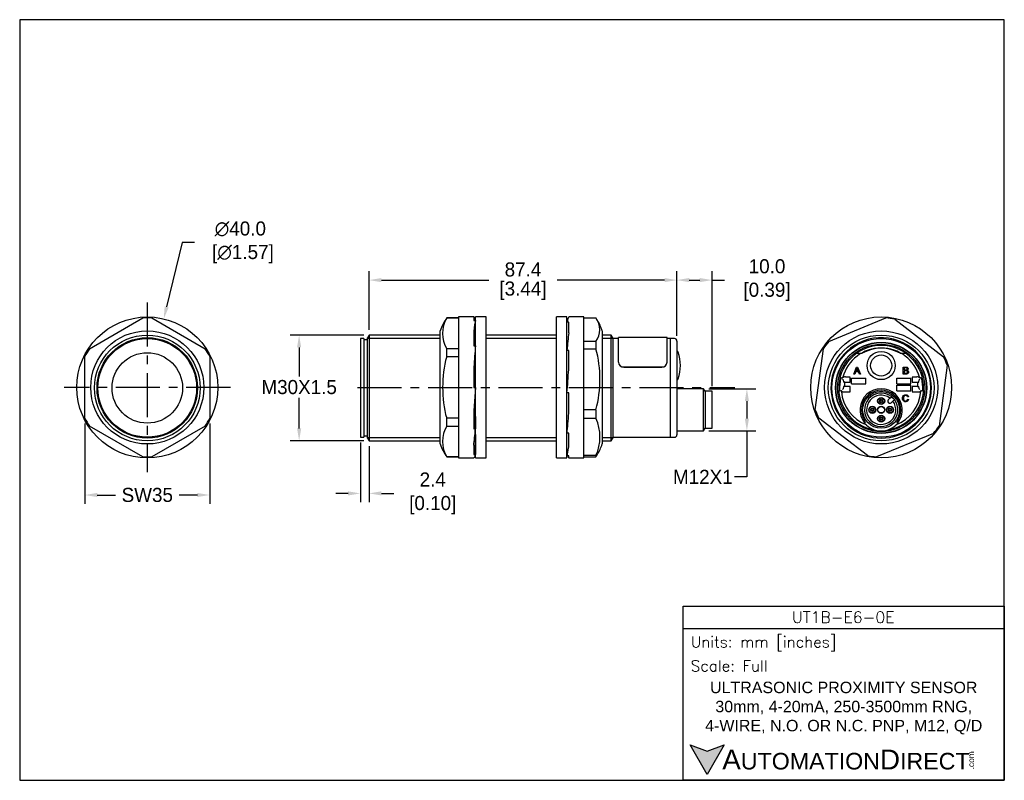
# Model space of a CAD drawing. Header units: inches. Extents: x 512 to 791, y 76 to 291.
import ezdxf

# ---------------------------------------------------------------- set-up
doc = ezdxf.new("R2010")
doc.units = ezdxf.units.IN
doc.header["$LTSCALE"] = 10
doc.header["$MEASUREMENT"] = 0
doc.linetypes.add('CENTER', pattern=[2, 1.25, -0.25, 0.25, -0.25])
for name, color, linetype in [('center', 40, 'CENTER'), ('DIM', 140, 'Continuous'), ('Text', 140, 'Continuous')]:
    doc.layers.add(name, color=color, linetype=linetype)
doc.styles.add('\\M+2ABAC\\M+2A6A11', font='txt')
doc.styles.add('ROMANS', font='romans.shx')
doc.dimstyles.get("Standard").update_dxf_attribs({"dimtxt": 4, "dimasz": 3.5, "dimexe": 2.5, "dimexo": 1.5, "dimgap": 1, "dimtad": 0, "dimtih": 1, "dimtoh": 1, "dimdec": 1, "dimzin": 0, "dimdsep": 46, "dimtxsty": 'Standard', "dimcen": 0, "dimadec": 0, "dimazin": 0, "dimtfac": 1, "dimtdec": 1, "dimtofl": 0, "dimtmove": 0, "dimatfit": 3, "dimfxl": 0, "dimtolj": 1, "dimtzin": 0, "dimarcsym": 0})

# ---------------------------------------------------------------- blocks, each defined once
blk = doc.blocks.new('*D0')
at = {"layer": 'Defpoints', "color": 0}
for p in [(610.77, 201.92), (590.94, 171.92), (610.77, 171.92)]:
    blk.add_point(p, dxfattribs=at)
at = {"layer": 'DIM', "color": 0, "lineweight": -2}
for p, q in [((609.27, 201.92), (588.44, 201.92)), ((590.94, 198.42), (590.94, 190.14)), ((590.94, 175.42), (590.94, 184.14)), ((609.27, 171.92), (588.44, 171.92))]:
    blk.add_line(p, q, dxfattribs=at)
at = {"layer": 'DIM', "color": 0}
for points in [[(590.35, 198.42), (591.52, 198.42), (590.94, 201.92)], [(590.35, 175.42), (591.52, 175.42), (590.94, 171.92)]]:
    blk.add_solid(points, dxfattribs=at)
at = {"layer": 'DIM', "color": 0, "insert": (590.94, 187.14), "char_height": 4, "attachment_point": 5}
blk.add_mtext('\\A1;M30X1.5', dxfattribs=at)
blk = doc.blocks.new('*D1')
at = {"layer": 'Defpoints', "color": 0}
for p in [(530.13, 178.33), (565.56, 178.33), (565.56, 156.52)]:
    blk.add_point(p, dxfattribs=at)
at = {"layer": 'DIM', "color": 0, "lineweight": -2}
for p, q in [((530.13, 176.83), (530.13, 154.02)), ((565.56, 176.83), (565.56, 154.02)), ((533.63, 156.52), (538.85, 156.52)), ((562.06, 156.52), (556.85, 156.52))]:
    blk.add_line(p, q, dxfattribs=at)
at = {"layer": 'DIM', "color": 0}
for points in [[(533.63, 157.11), (533.63, 155.94), (530.13, 156.52)], [(562.06, 157.11), (562.06, 155.94), (565.56, 156.52)]]:
    blk.add_solid(points, dxfattribs=at)
at = {"layer": 'DIM', "color": 0, "insert": (547.85, 156.52), "char_height": 4, "attachment_point": 5}
blk.add_mtext('\\A1;SW35', dxfattribs=at)
blk = doc.blocks.new('*D2')
at = {"layer": 'Defpoints', "color": 0}
for p in [(552.52, 206.51), (543.17, 167.62)]:
    blk.add_point(p, dxfattribs=at)
at = {"layer": 'DIM', "color": 0, "lineweight": -2}
for p, q in [((557.75, 228.23), (553.34, 209.91)), ((561.25, 228.23), (557.75, 228.23))]:
    blk.add_line(p, q, dxfattribs=at)
at = {"layer": 'DIM', "color": 0}
blk.add_solid([(552.78, 210.05), (553.91, 209.77), (552.52, 206.51)], dxfattribs=at)
at = {"layer": 'DIM', "color": 0, "insert": (574.25, 228.23), "char_height": 4, "attachment_point": 5}
blk.add_mtext('\\A1;∅40.0\\P [∅1.57]', dxfattribs=at)
blk = doc.blocks.new('*D3')
at = {"layer": 'Defpoints', "color": 0}
for p in [(608.34, 172.92), (610.77, 171.92), (610.77, 156.98)]:
    blk.add_point(p, dxfattribs=at)
at = {"layer": 'DIM', "color": 0, "lineweight": -2}
for p, q in [((608.34, 171.42), (608.34, 154.48)), ((610.77, 170.42), (610.77, 154.48)), ((604.84, 156.98), (601.34, 156.98)), ((614.27, 156.98), (617.77, 156.98))]:
    blk.add_line(p, q, dxfattribs=at)
at = {"layer": 'DIM', "color": 0}
for points in [[(604.84, 157.56), (604.84, 156.39), (608.34, 156.98)], [(614.27, 157.56), (614.27, 156.39), (610.77, 156.98)]]:
    blk.add_solid(points, dxfattribs=at)
at = {"layer": 'DIM', "color": 0, "insert": (628.11, 156.98), "char_height": 4, "attachment_point": 5}
blk.add_mtext('\\A1; 2.4\\P [0.10]', dxfattribs=at)
blk = doc.blocks.new('*D4')
at = {"layer": 'Defpoints', "color": 0}
for p in [(698.14, 217.52), (610.77, 201.92), (698.14, 200.22)]:
    blk.add_point(p, dxfattribs=at)
at = {"layer": 'DIM', "color": 0, "lineweight": -2}
for p, q in [((610.77, 203.42), (610.77, 220.02)), ((698.14, 201.72), (698.14, 220.02)), ((614.27, 217.52), (644.79, 217.52)), ((694.64, 217.52), (664.12, 217.52))]:
    blk.add_line(p, q, dxfattribs=at)
at = {"layer": 'DIM', "color": 0}
for points in [[(614.27, 218.11), (614.27, 216.94), (610.77, 217.52)], [(694.64, 218.11), (694.64, 216.94), (698.14, 217.52)]]:
    blk.add_solid(points, dxfattribs=at)
at = {"layer": 'DIM', "color": 0, "char_height": 4, "attachment_point": 5}
for s, insert in [('\\A1;87.4', (654.46, 220.52)), ('\\A1;[3.44]', (654.46, 214.52))]:
    blk.add_mtext(s, dxfattribs=dict(at, insert=insert))
blk = doc.blocks.new('*D5')
at = {"layer": 'Defpoints', "color": 0}
for p in [(708.14, 217.52), (698.14, 200.22), (708.14, 185.95)]:
    blk.add_point(p, dxfattribs=at)
at = {"layer": 'DIM', "color": 0, "lineweight": -2}
for p, q in [((698.14, 201.72), (698.14, 220.02)), ((708.14, 187.45), (708.14, 220.02)), ((701.64, 217.52), (704.64, 217.52)), ((708.14, 217.52), (711.64, 217.52))]:
    blk.add_line(p, q, dxfattribs=at)
at = {"layer": 'DIM', "color": 0}
for points in [[(701.64, 218.11), (701.64, 216.94), (698.14, 217.52)], [(704.64, 218.11), (704.64, 216.94), (708.14, 217.52)]]:
    blk.add_solid(points, dxfattribs=at)
at = {"layer": 'DIM', "color": 0, "insert": (722.97, 217.52), "char_height": 4, "attachment_point": 5}
blk.add_mtext('\\A1; 10.0\\P [0.39]', dxfattribs=at)
blk = doc.blocks.new('*D6')
at = {"layer": 'Defpoints', "color": 0}
for p in [(705.71, 186.7), (705.71, 174.7), (718, 174.7)]:
    blk.add_point(p, dxfattribs=at)
at = {"layer": 'DIM', "color": 0, "lineweight": -2}
for p, q in [((707.21, 186.7), (720.5, 186.7)), ((718, 183.2), (718, 178.2)), ((707.21, 174.7), (720.5, 174.7)), ((718, 174.7), (718, 161.67)), ((718, 161.67), (714.5, 161.67))]:
    blk.add_line(p, q, dxfattribs=at)
at = {"layer": 'DIM', "color": 0}
for points in [[(717.41, 183.2), (718.58, 183.2), (718, 186.7)], [(717.41, 178.2), (718.58, 178.2), (718, 174.7)]]:
    blk.add_solid(points, dxfattribs=at)
at = {"layer": 'DIM', "color": 0, "insert": (705.5, 161.67), "char_height": 4, "attachment_point": 5}
blk.add_mtext('\\A1;M12X1', dxfattribs=at)

msp = doc.modelspace()

# ---------------------------------------------------------------- hatches: boundary and pattern name
at = {"layer": 'Text'}
msp.add_hatch(color=256, dxfattribs=at).paths.add_polyline_path([(711.57, 85.61), (706.72, 83.84), (701.87, 85.61), (706.72, 77.21)])

# ---------------------------------------------------------------- linework, layer by layer
for p, q in [((531.43, 198.04), (546.55, 206.77)), ((549.14, 206.77), (564.27, 198.04)), ((632.81, 206.81), (632.81, 206.77)), ((636.2, 206.81), (632.81, 206.81)), ((632.81, 206.77), (636.2, 206.77)), ((636.2, 207.06), (636.2, 167.06)), ((640.53, 207.06), (636.2, 207.06)), ((640.5, 207.06), (640.5, 206.08)), ((641, 167.06), (641, 207.06)), ((644, 207.06), (641, 207.06)), ((644, 167.06), (644, 207.06)), ((663.95, 167.06), (663.95, 207.06)), ((666.95, 207.06), (663.95, 207.06)), ((666.95, 167.06), (666.95, 207.06)), ((667.45, 207.06), (667.45, 207.03)), ((671.75, 207.06), (667.45, 207.06)), ((671.75, 167.06), (671.75, 207.06)), ((671.75, 206.77), (675.15, 206.77)), ((741.27, 200.1), (757.41, 206.77)), ((640.5, 206.08), (641, 206.08)), ((667.19, 206.5), (666.95, 206.5)), ((666.95, 200.09), (666.95, 205.55)), ((667.45, 205.55), (666.95, 205.55)), ((667.45, 202.53), (667.45, 205.55)), ((759.98, 206.43), (773.82, 195.78)), ((610.77, 201.92), (610.34, 201.17)), ((610.77, 201.92), (610.77, 171.92)), ((631, 201.92), (610.77, 201.92)), ((631, 171.01), (631, 203.11)), ((640.5, 203.01), (640.5, 198.82)), ((663.95, 201.92), (644, 201.92)), ((676.95, 203.11), (676.95, 171.01)), ((679.51, 201.92), (676.95, 201.92)), ((679.51, 171.92), (679.51, 201.92)), ((679.94, 201.17), (679.51, 201.92)), ((681.54, 194.19), (681.54, 201.22)), ((695.34, 201.22), (681.54, 201.22)), ((695.34, 194.19), (695.34, 201.22)), ((608.34, 200.92), (608.34, 172.92)), ((609.34, 200.92), (608.34, 200.92)), ((609.34, 200.92), (609.34, 172.92)), ((610.34, 200.52), (609.34, 200.52)), ((610.34, 172.67), (610.34, 201.17)), ((610.34, 201), (631, 201)), ((640.5, 198.82), (641, 198.82)), ((644, 201), (663.95, 201)), ((675.15, 200.1), (671.75, 200.1)), ((675.15, 200.1), (675.15, 198.05)), ((676.95, 201), (679.94, 201)), ((679.94, 201.17), (679.94, 172.67)), ((681.54, 200.92), (679.94, 200.92)), ((696.34, 200.92), (695.34, 200.92)), ((696.34, 172.92), (696.34, 200.92)), ((696.34, 172.92), (696.34, 200.92)), ((697.44, 200.92), (696.34, 200.92)), ((698.14, 200.22), (698.14, 173.62)), ((530.13, 178.33), (530.13, 195.79)), ((565.56, 195.79), (565.56, 178.33)), ((636.2, 198.04), (632.81, 198.04)), ((632.81, 195.79), (632.81, 198.04)), ((632.81, 195.79), (636.2, 195.79)), ((666.95, 194.44), (666.95, 197.53)), ((667.45, 197.53), (666.95, 197.53)), ((667.45, 192.13), (667.45, 197.53)), ((671.75, 198.05), (675.15, 198.05)), ((698.22, 197.27), (698.14, 197.27)), ((737.39, 180.73), (739.69, 198.05)), ((748.58, 196.77), (750.7, 196.77)), ((761.5, 196.77), (763.63, 196.77)), ((640.5, 192.87), (640.5, 187.06)), ((681.54, 194.19), (681.54, 194.19)), ((683.04, 192.86), (693.84, 192.86)), ((683.04, 192.85), (693.84, 192.85)), ((695.34, 194.19), (695.34, 194.19)), ((748.35, 190.85), (749.11, 192.85)), ((749.11, 192.85), (749.4, 192.85)), ((749.4, 192.85), (750.21, 190.85)), ((762.37, 190.85), (762.37, 192.85)), ((774.81, 193.39), (772.52, 176.08)), ((747.3, 190.01), (746, 190.01)), ((747.3, 188.52), (747.3, 190.01)), ((748.63, 190.85), (748.35, 190.85)), ((748.84, 191.46), (748.63, 190.85)), ((749.68, 191.46), (748.84, 191.46)), ((748.92, 191.67), (749.6, 191.67)), ((749.91, 190.85), (749.68, 191.46)), ((750.21, 190.85), (749.91, 190.85)), ((762.63, 192.62), (762.63, 192.01)), ((762.63, 191.78), (762.63, 191.09)), ((766.2, 190.01), (764.9, 190.01)), ((764.9, 190.01), (764.9, 188.52)), ((698.14, 189.27), (698.22, 189.27)), ((744.88, 189.75), (745.14, 189.75)), ((745.3, 189.2), (745.11, 189.38)), ((745.31, 189.17), (745.37, 188.52)), ((745.37, 187.32), (745.31, 186.66)), ((745.8, 188.52), (745.37, 188.52)), ((745.8, 187.32), (745.37, 187.32)), ((745.8, 187.32), (745.8, 188.52)), ((745.8, 188.52), (747.3, 188.52)), ((747.3, 187.32), (745.8, 187.32)), ((747.3, 185.82), (747.3, 187.32)), ((747.71, 189.72), (751.71, 189.72)), ((747.71, 188.12), (747.71, 189.72)), ((747.71, 188.12), (751.71, 188.12)), ((751.71, 188.12), (751.71, 189.72)), ((760.51, 188.12), (760.51, 189.72)), ((760.51, 189.72), (764.51, 189.72)), ((760.51, 188.12), (764.51, 188.12)), ((760.51, 187.72), (764.51, 187.72)), ((760.51, 186.12), (760.51, 187.72)), ((764.51, 188.12), (764.51, 189.72)), ((764.51, 186.12), (764.51, 187.72)), ((764.9, 188.52), (766.4, 188.52)), ((766.4, 187.32), (764.9, 187.32)), ((764.9, 187.32), (764.9, 185.82)), ((766.4, 188.52), (766.4, 187.32)), ((766.4, 188.52), (766.83, 188.52)), ((766.4, 187.32), (766.83, 187.32)), ((766.83, 188.52), (766.9, 189.17)), ((766.9, 186.66), (766.83, 187.32)), ((767.1, 189.38), (766.91, 189.2)), ((767.06, 189.75), (767.32, 189.75)), ((641, 187.06), (640.5, 180.51)), ((640.5, 187.06), (641, 187.06)), ((667.45, 185.51), (666.95, 185.51)), ((667.45, 179.79), (667.45, 185.51)), ((705.71, 186.7), (698.14, 186.7)), ((705.71, 174.7), (705.71, 186.7)), ((706.14, 185.95), (705.71, 186.7)), ((706.14, 185.95), (706.14, 175.45)), ((708.14, 185.95), (706.14, 185.95)), ((708.14, 175.45), (708.14, 185.95)), ((744.81, 186.09), (744.61, 186.09)), ((745.11, 186.45), (745.3, 186.64)), ((745.6, 185.82), (747.3, 185.82)), ((758.58, 184.02), (758.99, 184.43)), ((760.51, 186.12), (764.51, 186.12)), ((763.85, 184.42), (763.59, 184.36)), ((764.9, 185.82), (766.61, 185.82)), ((766.91, 186.64), (767.1, 186.45)), ((767.59, 186.09), (767.39, 186.09)), ((758.13, 183.58), (758.58, 184.02)), ((759.43, 183.18), (758.98, 182.73)), ((759.84, 183.59), (759.43, 183.18)), ((763.62, 183.69), (763.88, 183.63)), ((640.5, 180.51), (640.5, 175.31)), ((675.15, 180.73), (671.75, 180.73)), ((675.15, 180.73), (675.15, 178.34)), ((546.55, 167.35), (531.43, 176.09)), ((564.27, 176.09), (549.14, 167.35)), ((636.2, 178.33), (632.81, 178.33)), ((632.81, 176.09), (632.81, 178.33)), ((632.81, 176.09), (636.2, 176.09)), ((641, 178.77), (641, 175.31)), ((671.75, 178.34), (675.15, 178.34)), ((752.23, 167.7), (738.38, 178.34)), ((751.58, 177.44), (751.57, 177.45)), ((760.63, 177.45), (760.63, 177.44)), ((609.34, 173.32), (610.34, 173.32)), ((640.5, 175.31), (641, 175.31)), ((641, 173.65), (641, 168.04)), ((667.45, 174.09), (666.95, 174.09)), ((667.45, 170.23), (667.45, 174.09)), ((698.14, 174.7), (705.71, 174.7)), ((705.71, 174.7), (706.14, 175.45)), ((706.14, 175.45), (708.14, 175.45)), ((770.94, 174.02), (754.8, 167.35)), ((608.34, 172.92), (609.34, 172.92)), ((610.34, 172.84), (631, 172.84)), ((610.34, 172.67), (610.77, 171.92)), ((610.77, 171.92), (631, 171.92)), ((640.5, 170.65), (640.5, 168.04)), ((644, 172.84), (663.95, 172.84)), ((644, 171.92), (663.95, 171.92)), ((676.95, 172.84), (679.94, 172.84)), ((676.95, 171.92), (679.51, 171.92)), ((679.51, 171.92), (679.94, 172.67)), ((679.94, 172.92), (696.34, 172.92)), ((696.34, 172.92), (697.44, 172.92)), ((640.5, 168.04), (641, 168.04)), ((675.15, 167.7), (671.75, 167.7)), ((675.15, 167.7), (675.15, 167.35)), ((636.2, 167.35), (632.81, 167.35)), ((632.81, 167.31), (632.81, 167.35)), ((632.81, 167.31), (636.2, 167.31)), ((636.2, 167.06), (640.53, 167.06)), ((641, 167.06), (644, 167.06)), ((663.95, 167.06), (666.95, 167.06)), ((667.45, 167.62), (666.95, 167.62)), ((667.45, 167.06), (667.45, 167.62)), ((667.45, 167.06), (671.75, 167.06)), ((671.75, 167.35), (675.15, 167.35))]:
    msp.add_line(p, q)
for centre, radius in [((547.85, 187.06), 20), ((756.1, 187.06), 20), ((547.85, 187.06), 16.05), ((547.85, 186.92), 15), ((756.1, 187.06), 16.05), ((756.1, 186.92), 15), ((547.85, 186.92), 14.25), ((547.85, 186.92), 14), ((756.1, 186.92), 14), ((756.1, 186.92), 12.93), ((756.1, 186.92), 12.85), ((756.1, 186.92), 12.4), ((547.85, 186.92), 10), ((547.85, 186.92), 10), ((756.1, 193.27), 4), ((756.1, 193.27), 3), ((756.1, 180.7), 5.25), ((753.6, 180.7), 1), ((756.1, 183.2), 1), ((756.1, 180.7), 1), ((756.1, 183.2), 0.9), ((756.1, 183.2), 0.5), ((756.1, 183.2), 0.3), ((758.6, 180.7), 1), ((753.6, 180.7), 0.9), ((753.6, 180.7), 0.5), ((753.6, 180.7), 0.3), ((756.1, 178.2), 1), ((756.1, 180.7), 0.9), ((756.1, 178.2), 0.9), ((758.6, 180.7), 0.9), ((758.6, 180.7), 0.5), ((758.6, 180.7), 0.3), ((756.1, 178.2), 0.5), ((756.1, 178.2), 0.3)]:
    msp.add_circle(centre, radius)
for centre, radius, start, end in [((547.85, 187.06), 19.75, 86.2376, 93.7624), ((645.26, 198.45), 15, 146.1276, 161.9136), ((640.54, 202.4), 8.88, 150.5609, 209.4391), ((670.87, 203.43), 5.42, 322.0339, 37.9661), ((756.1, 187.06), 19.75, 78.6859, 86.2107), ((662.69, 198.45), 15, 18.0864, 31.2385), ((697.44, 200.22), 0.7, 0, 90), ((756.1, 187.06), 19.75, 138.6859, 146.2107), ((756.1, 186.92), 12.05, 279.3955, 260.6045), ((756.1, 186.92), 14.25, 41.1662, 133.3867), ((547.85, 187.06), 19.75, 146.2376, 153.7624), ((547.85, 187.06), 19.75, 26.2376, 33.7624), ((643.06, 189.39), 33.24, 344.9041, 15.0959), ((698.22, 196.97), 0.3, 18.4356, 90), ((687.13, 193.27), 12, 341.5644, 18.4356), ((756.1, 186.92), 14.25, 133.3867, 0), ((756.1, 186.92), 11.32, 15.5398, 164.4602), ((756.1, 186.92), 11.26, 61.0459, 118.9541), ((756.1, 186.92), 11.24, 61.2882, 118.7118), ((756.1, 186.92), 14.25, 0, 41.1662), ((756.1, 187.06), 19.75, 18.6859, 26.2107), ((682.97, 194.29), 1.44, 184.0686, 272.5612), ((682.97, 194.29), 1.43, 183.8659, 272.7628), ((693.91, 194.29), 1.43, 267.237, 356.1332), ((693.9, 194.3), 1.44, 267.4389, 355.9323), ((762.29, 167.62), 27.99, 126.8949, 127.7613), ((745.88, 181.63), 8.39, 89.1457, 92.7283), ((766.32, 181.62), 8.4, 87.2733, 90.8526), ((749.73, 167.37), 28.3, 52.2434, 53.1004), ((698.22, 189.57), 0.3, 270, 341.5644), ((756.1, 186.92), 11.8, 167.2841, 182.6484), ((744.88, 189.45), 0.3, 90.0114, 167.2916), ((744.88, 189.42), 0.3, 89.9961, 167.4256), ((740.72, 191.12), 4.63, 342.755, 345.3284), ((771.49, 191.12), 4.64, 194.6733, 197.2434), ((767.32, 189.45), 0.3, 12.7084, 89.9886), ((767.33, 189.42), 0.3, 12.5744, 90.0039), ((756.1, 186.92), 11.8, 357.3516, 12.7159), ((744.61, 186.41), 0.3, 182.5105, 270.0019), ((744.61, 186.39), 0.3, 182.6389, 269.9895), ((765.6, 208.46), 30.54, 227.1064, 227.8186), ((740.71, 185.57), 4.13, 4.3062, 7.0927), ((756.1, 186.92), 11.32, 185.2302, 248.2295), ((745.48, 193.43), 7.61, 267.1292, 270.9189), ((756.1, 180.7), 6, 321.6238, 218.2986), ((756.1, 180.7), 5.58, 328.3487, 211.6513), ((756.1, 180.7), 4.73, 52.2954, 37.7046), ((756.1, 180.7), 4.15, 53.3129, 36.6871), ((756.1, 180.7), 4.73, 48.6403, 52.2954), ((756.1, 186.92), 11.32, 291.7705, 354.7698), ((766.73, 193.42), 7.61, 269.0793, 272.8726), ((746.6, 208.46), 30.54, 312.1814, 312.8936), ((771.49, 185.58), 4.13, 172.9055, 175.6956), ((767.59, 186.41), 0.3, 269.9981, 357.4895), ((767.59, 186.39), 0.3, 270.0104, 357.3611), ((758.56, 183.15), 0.6, 135, 315), ((756.1, 180.7), 4.73, 41.3597, 48.6403), ((756.1, 180.7), 4.73, 37.7046, 41.3597), ((756.1, 187.06), 19.75, 198.6859, 206.2107), ((547.85, 187.06), 19.75, 206.2376, 213.7624), ((547.85, 187.06), 19.75, 326.2376, 333.7624), ((640.54, 171.72), 8.88, 150.5609, 209.4391), ((663.38, 173.02), 12.92, 335.6752, 24.3248), ((756.1, 186.92), 11.07, 243.7093, 245.3734), ((756.1, 180.7), 5.57, 211.6513, 215.6684), ((756.1, 180.7), 6, 219.78, 320.22), ((756.1, 180.7), 5.57, 324.3316, 328.3487), ((756.1, 186.92), 11.07, 294.6266, 296.2907), ((756.1, 187.06), 19.75, 318.6859, 326.2107), ((697.44, 173.62), 0.7, 270, 0), ((645.26, 175.67), 15, 198.0864, 213.8724), ((662.69, 175.67), 15, 328.7608, 341.9136), ((670.87, 170.69), 5.42, 322.0339, 328.9681), ((756.1, 187.06), 19.75, 258.6859, 266.2107), ((547.85, 187.06), 19.75, 266.2376, 273.7624)]:
    msp.add_arc(centre, radius, start, end)
for centre, major_axis, ratio, start_param, end_param in [((641, 187.06), (0.47, -20), 0.072512, 2.825715, 3.159599), ((666.95, 187.06), (0.59, 20), 0.070445, 0.059975, 0.393859), ((641, 187.06), (0.47, 20), 0.072512, 0.315878, 0.649762), ((666.95, 187.06), (1.3, 20), 0.03975, 0.688819, 1.022703), ((641, 187.06), (1.24, 20), 0.044669, 0.94524, 1.279124), ((666.95, 187.06), (-1.52, -20), 0.005883, 1.493607, 1.827491), ((745.11, 189.17), (0.2, 0), 0.36397, 0.034907, 0.349066), ((767.1, 189.17), (-0.2, 0), 0.36397, 5.934119, 6.248279), ((745.11, 186.66), (0.2, 0), 0.36397, 5.934119, 6.248279), ((767.1, 186.66), (-0.2, 0), 0.36397, 0.034907, 0.349066), ((666.95, 187.06), (-1.16, -20), 0.049325, 0.867711, 1.201595), ((751.33, 177.27), (0.244, 0.175), 0.99931, 3.630648, 6.283185), ((641, 187.06), (-1.24, -20), 0.044669, 0.611356, 0.94524), ((641, 187.06), (0.47, 20), 0.072512, 3.143311, 3.45747), ((666.95, 187.06), (-0.36, -20), 0.074138, 0.237855, 0.571739), ((666.95, 187.06), (0.59, -20), 0.070445, -0.238584, -0.059975)]:
    msp.add_ellipse(centre, major_axis=major_axis, ratio=ratio, start_param=start_param, end_param=end_param)
for points, knots in [([(632.81, 195.79), (631.96, 192.95), (631.66, 190.02), (631.66, 184.1), (631.96, 181.18), (632.81, 178.33)], [0, 0, 0, 0, 0.5, 0.5, 1, 1, 1, 1]), ([(762.37, 192.85), (762.62, 192.85), (762.87, 192.85), (763.12, 192.85), (763.27, 192.85), (763.39, 192.83), (763.48, 192.79), (763.58, 192.75), (763.65, 192.69), (763.7, 192.6), (763.75, 192.52), (763.78, 192.43), (763.78, 192.26), (763.75, 192.18), (763.71, 192.1), (763.66, 192.02), (763.59, 191.96), (763.5, 191.92)], [0, 0, 0, 0, 0.336059, 0.336059, 0.336059, 0.503806, 0.503806, 0.503806, 0.634822, 0.634822, 0.634822, 0.758729, 0.758729, 0.873657, 0.873657, 0.873657, 1, 1, 1, 1]), ([(749.25, 192.65), (749.22, 192.51), (749.18, 192.39), (749.14, 192.26), (749.07, 192.06), (748.99, 191.87), (748.92, 191.67)], [0, 0, 0, 0, 0.389798, 0.389798, 0.389798, 1, 1, 1, 1]), ([(749.6, 191.67), (749.53, 191.86), (749.46, 192.04), (749.39, 192.23), (749.33, 192.4), (749.28, 192.53), (749.25, 192.65)], [0, 0, 0, 0, 0.571862, 0.571862, 0.571862, 1, 1, 1, 1]), ([(763.5, 191.92), (763.62, 191.88), (763.71, 191.82), (763.78, 191.74), (763.84, 191.65), (763.88, 191.55), (763.88, 191.34), (763.86, 191.25), (763.82, 191.17), (763.78, 191.09), (763.73, 191.03), (763.61, 190.94), (763.54, 190.91), (763.45, 190.88), (763.36, 190.86), (763.26, 190.85), (763.13, 190.85), (762.88, 190.85), (762.62, 190.85), (762.37, 190.85)], [0, 0, 0, 0, 0.135074, 0.135074, 0.135074, 0.266374, 0.266374, 0.373528, 0.373528, 0.373528, 0.46965, 0.46965, 0.565772, 0.565772, 0.565772, 0.695519, 0.695519, 0.695519, 1, 1, 1, 1]), ([(762.63, 192.01), (762.78, 192.01), (762.92, 192.01), (763.06, 192.01), (763.18, 192.01), (763.27, 192.02), (763.32, 192.03), (763.38, 192.05), (763.43, 192.09), (763.47, 192.13), (763.5, 192.18), (763.52, 192.24), (763.52, 192.38), (763.5, 192.43), (763.47, 192.49), (763.44, 192.54), (763.4, 192.57), (763.34, 192.59), (763.28, 192.61), (763.18, 192.62), (763.03, 192.62), (762.9, 192.62), (762.77, 192.62), (762.63, 192.62)], [0, 0, 0, 0, 0.203254, 0.203254, 0.203254, 0.323292, 0.323292, 0.323292, 0.410417, 0.410417, 0.410417, 0.500173, 0.500173, 0.584849, 0.584849, 0.584849, 0.667734, 0.667734, 0.667734, 0.811811, 0.811811, 0.811811, 1, 1, 1, 1]), ([(762.63, 191.09), (762.8, 191.09), (762.96, 191.09), (763.13, 191.09), (763.22, 191.09), (763.28, 191.09), (763.31, 191.1), (763.37, 191.11), (763.42, 191.12), (763.46, 191.15), (763.5, 191.18), (763.54, 191.21), (763.59, 191.31), (763.6, 191.37), (763.6, 191.51), (763.59, 191.57), (763.55, 191.63), (763.51, 191.68), (763.45, 191.72), (763.32, 191.77), (763.22, 191.78), (763.09, 191.78), (762.94, 191.78), (762.79, 191.78), (762.63, 191.78)], [0, 0, 0, 0, 0.213184, 0.213184, 0.213184, 0.290326, 0.290326, 0.290326, 0.360314, 0.360314, 0.360314, 0.43268, 0.43268, 0.505046, 0.505046, 0.589473, 0.589473, 0.589473, 0.69581, 0.69581, 0.802147, 0.802147, 0.802147, 1, 1, 1, 1]), ([(763.88, 183.63), (763.82, 183.42), (763.73, 183.26), (763.45, 183.04), (763.28, 182.98), (762.87, 182.98), (762.7, 183.02), (762.57, 183.11), (762.44, 183.19), (762.34, 183.32), (762.27, 183.48), (762.2, 183.64), (762.17, 183.81), (762.17, 184.2), (762.21, 184.37), (762.28, 184.52), (762.36, 184.67), (762.47, 184.79), (762.61, 184.86), (762.75, 184.94), (762.91, 184.98), (763.28, 184.98), (763.44, 184.93), (763.57, 184.83), (763.7, 184.73), (763.79, 184.6), (763.85, 184.42)], [0, 0, 0, 0, 0.104376, 0.104376, 0.208752, 0.208752, 0.317142, 0.317142, 0.317142, 0.409738, 0.409738, 0.409738, 0.508627, 0.508627, 0.616505, 0.616505, 0.616505, 0.708763, 0.708763, 0.708763, 0.799096, 0.799096, 0.902432, 0.902432, 0.902432, 1, 1, 1, 1]), ([(763.59, 184.36), (763.55, 184.5), (763.49, 184.6), (763.4, 184.67), (763.31, 184.73), (763.21, 184.76), (762.93, 184.76), (762.8, 184.73), (762.7, 184.66), (762.6, 184.59), (762.53, 184.49), (762.49, 184.37), (762.45, 184.25), (762.43, 184.12), (762.43, 183.83), (762.46, 183.69), (762.5, 183.57), (762.55, 183.44), (762.63, 183.35), (762.73, 183.29), (762.83, 183.23), (762.94, 183.2), (763.2, 183.2), (763.32, 183.24), (763.52, 183.41), (763.59, 183.53), (763.62, 183.69)], [0, 0, 0, 0, 0.096945, 0.096945, 0.096945, 0.187413, 0.187413, 0.290421, 0.290421, 0.290421, 0.385578, 0.385578, 0.385578, 0.479008, 0.479008, 0.599806, 0.599806, 0.599806, 0.694434, 0.694434, 0.694434, 0.783273, 0.783273, 0.891636, 0.891636, 1, 1, 1, 1]), ([(760.63, 177.44), (760.59, 177.39), (760.57, 177.32), (760.57, 177.19), (760.6, 177.12), (760.68, 177.02), (760.74, 176.98), (760.87, 176.96), (760.94, 176.97), (761, 177)], [0, 0, 0, 0, 0.25, 0.25, 0.5, 0.5, 0.75, 0.75, 1, 1, 1, 1])]:
    msp.add_open_spline(points, degree=3, knots=knots)
at = {"layer": 'center'}
for p, q in [((547.85, 211.13), (547.85, 162.99)), ((571.42, 187.06), (524.28, 187.06)), ((607.51, 187.06), (714.53, 187.06))]:
    msp.add_line(p, q, dxfattribs=at)
at = {"layer": 'Defpoints'}
msp.add_lwpolyline([(791.04, 291.44), (511.64, 291.44), (511.64, 75.54), (791.04, 75.54)], close=True, dxfattribs=at)
at = {"layer": 'Text'}
msp.add_line((699.93, 118.66), (791.04, 118.66), dxfattribs=at)
for points in [[(699.93, 75.54), (699.93, 124.94), (791.04, 124.94), (791.04, 75.54)], [(711.57, 85.61), (706.72, 77.21), (701.87, 85.61), (706.72, 83.84)]]:
    msp.add_lwpolyline(points, close=True, dxfattribs=at)

# ---------------------------------------------------------------- texts
at = {"layer": 'Text', "linetype": 'Continuous', "insert": (745.34, 121.84), "char_height": 3.248, "width": 61.1425, "attachment_point": 5, "style": 'ROMANS'}
msp.add_mtext('UT1B-E6-0E', dxfattribs=at)
at = {"layer": 'Text', "attachment_point": 4}
for s, insert, char_height, width, style in [(' Units: mm [inches]', (699.93, 114.29), 3.1404, 91.118, 'ROMANS'), (' Scale: Full', (699.93, 108.01), 3.1404, 91.118, 'ROMANS'), ('{\\fArial|b0|i0|c0|p34;     \\H1.2x;A\\H0.8333x;UTOMATION\\H1.2x;D\\H0.8333x;IRECT}', (701.87, 81.41), 4.7106, 79.7962, '\\M+2ABAC\\M+2A6A11')]:
    msp.add_mtext(s, dxfattribs=dict(at, insert=insert, char_height=char_height, width=width, style=style))
at = {"layer": 'Text', "linetype": 'Continuous', "insert": (745.48, 96.04), "char_height": 3.2482, "width": 90.3508, "attachment_point": 5}
msp.add_mtext('{\\fArial|b0|i0|c0|p34;ULTRASONIC PROXIMITY SENSOR\\P30mm, 4-20mA, 250-3500mm RNG, \\P4-WIRE, N.O. OR N.C. PNP, M12, Q/D}', dxfattribs=at)
at = {"layer": 'Text', "insert": (780.77, 78.65), "char_height": 1.6958, "width": 5.0253, "attachment_point": 1, "rotation": 90, "style": '\\M+2ABAC\\M+2A6A11'}
msp.add_mtext('{\\fArial|b0|i0|c0|p34;.com}', dxfattribs=at)

# ---------------------------------------------------------------- dimensions: what is measured, and where the dimension line sits
at = {"layer": 'DIM'}
dim = msp.add_diameter_dim_2p(p1=(543.17, 167.62), p2=(552.52, 206.51), dimstyle='Standard', override={"dimpost": '\\X'}, dxfattribs=at)
dim.commit()
dim.dimension.update_dxf_attribs({"geometry": '*D2', "text_midpoint": (574.25, 228.23), "dimtype": 163})
for base, p1, p2, angle, text, picture, middle in [((708.14, 217.52), (698.14, 200.22), (708.14, 185.95), 180, ' <>', '*D5', (722.97, 217.52)), ((590.94, 171.92), (610.77, 201.92), (610.77, 171.92), 90, 'M30X1.5', '*D0', (590.94, 187.14)), ((718, 174.7), (705.71, 186.7), (705.71, 174.7), 90, 'M12X1', '*D6', (705.5, 161.67)), ((565.56, 156.52), (530.13, 178.33), (565.56, 178.33), 180, 'SW35', '*D1', (547.85, 156.52)), ((610.77, 156.98), (608.34, 172.92), (610.77, 171.92), 180, ' <>', '*D3', (628.11, 156.98))]:
    dim = msp.add_linear_dim(base=base, p1=p1, p2=p2, angle=angle, text=text, dimstyle='Standard', override={"dimpost": '\\X'}, dxfattribs=at)
    dim.commit()
    dim.dimension.update_dxf_attribs({"geometry": picture, "text_midpoint": middle, "dimtype": 160})
dim = msp.add_linear_dim(base=(698.14, 217.52), p1=(610.77, 201.92), p2=(698.14, 200.22), angle=180, dimstyle='Standard', override={"dimpost": '\\X'}, dxfattribs=at)
dim.commit()
dim.dimension.update_dxf_attribs({"geometry": '*D4', "text_midpoint": (654.46, 217.52)})

doc.saveas('drawing.dxf')
